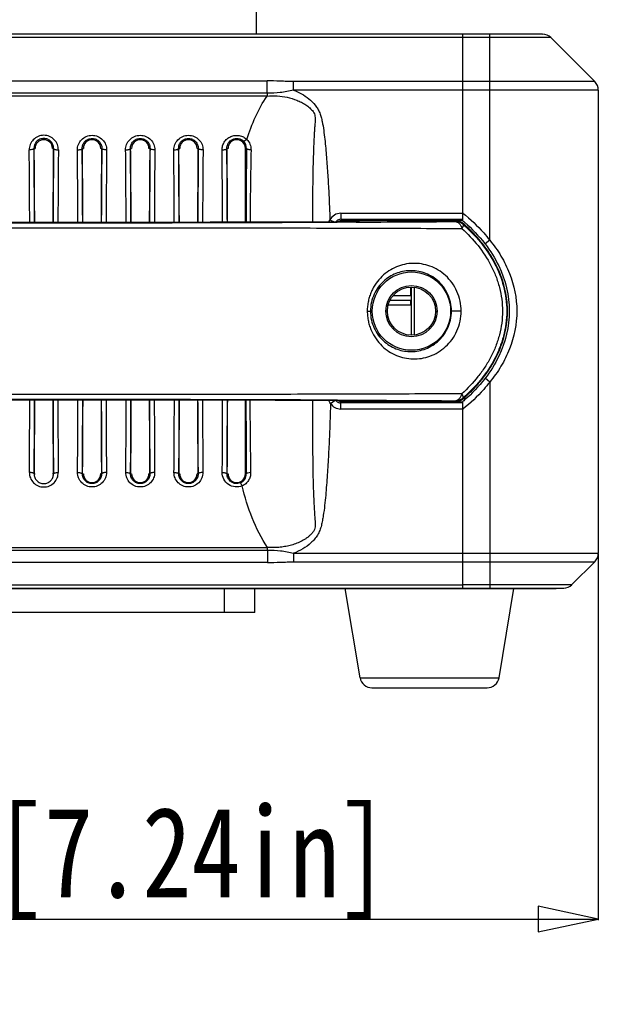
# Model space of a CAD drawing. Header units: millimetres. Extents: x 537 to 2248, y 801 to 1949.
# Tile 47 of 80: x 1306 to 1402, y 1184 to 1348. Entities that reach past the tile are written whole.
import ezdxf

# ---------------------------------------------------------------- set-up
doc = ezdxf.new("R2010")
doc.units = ezdxf.units.MM
doc.header["$LTSCALE"] = 16.335
doc.header["$PDMODE"] = 3
doc.header["$PDSIZE"] = 0.3125
doc.layers.get('0').update_dxf_attribs({"linetype": 'CONTINUOUS'})
doc.layers.get('Defpoints').update_dxf_attribs({"linetype": 'CONTINUOUS'})
doc.layers.add('02___PRT_ALL_AXES', color=7, linetype='CONTINUOUS')
doc.styles.get("Standard").update_dxf_attribs({"font": 'SimSun Regular.ttf', "width": 0.8})
doc.dimstyles.new('DIMSTYLE_1', dxfattribs={"dimtxt": 15, "dimasz": 10, "dimexe": 0.18, "dimexo": 0.0625, "dimgap": 0.09, "dimtad": 1, "dimdec": 1, "dimdsep": 46, "dimtxsty": 'Standard', "dimblk": 'CLOSED', "dimcen": 0.09, "dimadec": 0, "dimazin": 0, "dimtp": 0.01, "dimtm": 0.01, "dimtfac": 1, "dimtdec": 1, "dimtofl": 0, "dimtmove": 0, "dimatfit": 3, "dimldrblk": 'CLOSED', "dimfxl": 1, "dimtolj": 1, "dimarcsym": 0})

# ---------------------------------------------------------------- blocks, each defined once
blk = doc.blocks.new('_CLOSED')
at = {"color": 0, "linetype": 'ByBlock'}
for p, q in [((0, 0), (-1, 0.214)), ((-1, 0.214), (-1, -0.214)), ((-1, -0.214), (0, 0)), ((-1, 0), (0, 0))]:
    blk.add_line(p, q, dxfattribs=at)
blk = doc.blocks.new('*D39')
at = {"color": 0, "lineweight": -2, "transparency": 16777216}
for p, q in [((1217.77, 1259.15), (1217.77, 1198.35)), ((1401.77, 1259.15), (1401.77, 1198.35)), ((1227.77, 1198.53), (1391.77, 1198.53))]:
    blk.add_line(p, q, dxfattribs=at)
at = {"layer": 'Defpoints', "color": 0, "transparency": 16777216}
for p in [(1217.77, 1259.21), (1401.77, 1259.21), (1401.77, 1198.53)]:
    blk.add_point(p, dxfattribs=at)
at = {"color": 0, "lineweight": -2, "transparency": 16777216, "xscale": 10, "yscale": 10, "zscale": 10, "rotation": 180}
blk.add_blockref('_CLOSED', (1217.77, 1198.53), dxfattribs=at)
at = {"color": 0, "lineweight": -2, "transparency": 16777216, "xscale": 10, "yscale": 10, "zscale": 10}
blk.add_blockref('_CLOSED', (1401.77, 1198.53), dxfattribs=at)
at = {"color": 0, "transparency": 16777216, "insert": (1309.77, 1207.87), "char_height": 15, "attachment_point": 5}
blk.add_mtext('\\A1;184mm [7.24in]', dxfattribs=at)

msp = doc.modelspace()

# ---------------------------------------------------------------- linework, layer by layer
at = {"color": 7, "linetype": 'Continuous'}
for p, q in [((1345.02, 1350.09), (1345.02, 1345.39)), ((1228.27, 1345.39), (1391.27, 1345.39)), ((1379.27, 1345.35), (1240.27, 1345.35)), ((1379.27, 1344.77), (1240.27, 1344.77)), ((1379.27, 1314.39), (1379.27, 1345.39)), ((1392.53, 1345.35), (1379.27, 1345.35)), ((1393.89, 1344.77), (1379.27, 1344.77)), ((1383.77, 1311.15), (1383.77, 1345.39)), ((1391.27, 1345.39), (1392.53, 1345.35)), ((1393.89, 1344.77), (1401.18, 1337.47)), ((1346.81, 1335.52), (1346.81, 1337.58)), ((1401.18, 1337.47), (1351.17, 1337.47)), ((1351.17, 1336.06), (1351.17, 1337.47)), ((1346.81, 1335.52), (1346.81, 1335.07)), ((1401.77, 1336.06), (1351.17, 1336.06)), ((1401.77, 1336.06), (1401.77, 1259.21)), ((1308.14, 1326.39), (1308.33, 1326.39)), ((1311.39, 1326.39), (1311.2, 1326.39)), ((1316.14, 1326.39), (1316.33, 1326.39)), ((1319.39, 1326.39), (1319.2, 1326.39)), ((1324.14, 1326.39), (1324.33, 1326.39)), ((1327.39, 1326.39), (1327.2, 1326.39)), ((1332.14, 1326.39), (1332.33, 1326.39)), ((1335.39, 1326.39), (1335.2, 1326.39)), ((1340.33, 1326.39), (1340.14, 1326.39)), ((1343.2, 1326.39), (1343.39, 1326.39)), ((1343.2, 1326.39), (1343.2, 1314.13)), ((1359.03, 1315.62), (1379.27, 1315.62)), ((1359.03, 1315.62), (1359.03, 1314.62)), ((1379.27, 1315.69), (1379.3, 1315.66)), ((1357.25, 1314.52), (1357.92, 1314.19)), ((1358.88, 1314.19), (1358.44, 1314.19)), ((1358.46, 1314.19), (1358.44, 1314.19)), ((1358.53, 1314.19), (1358.46, 1314.19)), ((1360.51, 1314.15), (1358.46, 1314.14)), ((1359.03, 1314.62), (1379.27, 1314.62)), ((1359.03, 1314.62), (1359.24, 1314.41)), ((1379.25, 1314.4), (1359.24, 1314.41)), ((1359.74, 1314.19), (1359.36, 1314.19)), ((1360.49, 1314.2), (1360.35, 1314.2)), ((1360.66, 1314.2), (1360.49, 1314.2)), ((1360.81, 1314.15), (1360.51, 1314.15)), ((1360.82, 1314.21), (1360.66, 1314.2)), ((1361.6, 1314.16), (1360.81, 1314.15)), ((1361.83, 1314.23), (1362.14, 1314.39)), ((1378.07, 1314.39), (1362.14, 1314.39)), ((1378.07, 1314.39), (1378.02, 1314.25)), ((1379.34, 1313.76), (1379.39, 1313.89)), ((1383.77, 1311.15), (1382.98, 1310.54)), ((1370.77, 1301.94), (1367.74, 1301.94)), ((1370.67, 1301.94), (1370.67, 1303.35)), ((1370.77, 1295.43), (1370.77, 1303.35)), ((1371.27, 1295.43), (1371.27, 1303.35)), ((1370.77, 1300.39), (1366.91, 1300.39)), ((1370.77, 1301.14), (1367.22, 1301.14)), ((1370.67, 1300.39), (1370.67, 1301.14)), ((1370.67, 1300.49), (1370.77, 1300.49)), ((1363.44, 1299.39), (1363.96, 1299.39)), ((1366.77, 1299.39), (1366.52, 1299.39)), ((1374.77, 1299.39), (1375.02, 1299.39)), ((1379.01, 1299.39), (1377.4, 1299.39)), ((1383.77, 1287.62), (1382.98, 1288.24)), ((1383.77, 1287.62), (1383.77, 1253.39)), ((1343.2, 1284.64), (1343.2, 1272.39)), ((1357.34, 1284.09), (1358.13, 1284.59)), ((1358.44, 1284.59), (1358.46, 1284.59)), ((1358.46, 1284.63), (1360.51, 1284.62)), ((1358.51, 1284.59), (1358.46, 1284.59)), ((1359.03, 1284.15), (1359.24, 1284.36)), ((1379.27, 1284.15), (1359.03, 1284.15)), ((1359.03, 1283.15), (1359.03, 1284.15)), ((1359.24, 1284.36), (1379.25, 1284.37)), ((1359.74, 1284.58), (1359.36, 1284.58)), ((1360.49, 1284.57), (1360.33, 1284.57)), ((1360.66, 1284.57), (1360.49, 1284.57)), ((1360.51, 1284.62), (1360.81, 1284.62)), ((1360.82, 1284.57), (1360.66, 1284.57)), ((1360.81, 1284.62), (1361.6, 1284.62)), ((1362.14, 1284.39), (1361.83, 1284.54)), ((1362.14, 1284.39), (1378.07, 1284.39)), ((1378.02, 1284.52), (1378.07, 1284.39)), ((1379.27, 1253.39), (1379.27, 1284.38)), ((1379.39, 1284.88), (1379.34, 1285.02)), ((1379.27, 1283.15), (1359.03, 1283.15)), ((1379.3, 1283.11), (1379.27, 1283.09)), ((1308.17, 1272.39), (1308.33, 1272.39)), ((1311.36, 1272.39), (1311.2, 1272.39)), ((1316.17, 1272.39), (1316.33, 1272.39)), ((1319.36, 1272.39), (1319.2, 1272.39)), ((1324.17, 1272.39), (1324.33, 1272.39)), ((1327.36, 1272.39), (1327.2, 1272.39)), ((1332.17, 1272.39), (1332.33, 1272.39)), ((1335.36, 1272.39), (1335.2, 1272.39)), ((1340.17, 1272.39), (1340.33, 1272.39)), ((1343.2, 1272.39), (1343.37, 1272.39)), ((1346.88, 1259.75), (1346.88, 1260.19)), ((1346.88, 1259.75), (1346.88, 1257.69)), ((1351.2, 1259.21), (1401.77, 1259.21)), ((1351.2, 1259.21), (1351.2, 1257.8)), ((1351.2, 1257.8), (1401.18, 1257.8)), ((1397.39, 1254.01), (1401.18, 1257.8)), ((1224.77, 1253.39), (1394.77, 1253.39)), ((1240.27, 1254), (1379.27, 1254)), ((1240.27, 1253.42), (1379.27, 1253.42)), ((1339.77, 1249.39), (1339.77, 1253.39)), ((1344.77, 1249.39), (1344.77, 1253.39)), ((1379.27, 1254.01), (1397.39, 1254.01)), ((1379.27, 1253.42), (1396.03, 1253.42)), ((1394.77, 1253.39), (1396.03, 1253.42)), ((1344.77, 1249.39), (1294.42, 1249.39)), ((1362.24, 1238.56), (1385.3, 1238.56)), ((1364.21, 1236.89), (1383.32, 1236.89))]:
    msp.add_line(p, q, dxfattribs=at)
for points in [[(1358.44, 1314.19), (1348.16, 1314.15), (1337.38, 1314.12), (1326.4, 1314.1), (1315.3, 1314.09), (1304.16, 1314.09), (1293.06, 1314.1), (1282.1, 1314.12), (1271.34, 1314.15)], [(1361.59, 1314.22), (1361.59, 1314.22), (1361.58, 1314.22), (1361.54, 1314.22), (1361.47, 1314.22), (1361.38, 1314.22), (1361.27, 1314.21), (1361.13, 1314.21), (1360.97, 1314.21), (1360.79, 1314.21), (1360.59, 1314.2), (1360.37, 1314.2), (1360.12, 1314.2), (1359.84, 1314.2), (1359.55, 1314.19), (1359.22, 1314.19), (1358.88, 1314.19)], [(1261.1, 1284.59), (1271.33, 1284.63), (1282.09, 1284.66), (1293.06, 1284.68), (1304.16, 1284.69), (1315.3, 1284.69), (1326.4, 1284.68), (1337.38, 1284.66), (1348.16, 1284.63)], [(1348.16, 1284.63), (1358.53, 1284.59), (1358.92, 1284.58), (1359.28, 1284.58), (1359.62, 1284.58), (1359.93, 1284.58), (1360.21, 1284.57), (1360.46, 1284.57), (1360.69, 1284.57), (1360.9, 1284.57), (1361.07, 1284.56), (1361.22, 1284.56), (1361.35, 1284.56), (1361.45, 1284.56), (1361.53, 1284.55), (1361.58, 1284.55), (1361.59, 1284.55)]]:
    msp.add_lwpolyline(points, dxfattribs=at)
for radius in [6.5, 4.25]:
    msp.add_circle((1370.77, 1299.39), radius, dxfattribs=at)
at = {"color": 3, "linetype": 'Continuous'}
msp.add_circle((1370.77, 1299.39), 4, dxfattribs=at)
at = {"color": 7, "linetype": 'Continuous'}
for centre, radius, start, end in [((1392.47, 1343.35), 2, 45, 88.4244), ((1399.77, 1336.06), 2, 0, 45), ((-1463.32, 1301.61), 2771.58, 0.25834, 0.51223), ((1309.77, 1326.39), 1.44, 0, 180), ((4138.04, 1301.24), 2826.76, 179.49025, 179.73918), ((-1510.43, 1301.24), 2826.68, 0.26083, 0.50976), ((1317.77, 1326.39), 1.44, 0, 180), ((4090.77, 1301.61), 2771.49, 179.48777, 179.74159), ((-1502.32, 1301.24), 2826.58, 0.26098, 0.50976), ((1325.77, 1326.39), 1.44, 0, 180), ((4098.68, 1301.61), 2771.4, 179.48777, 179.74143), ((-1494.14, 1301.24), 2826.39, 0.26123, 0.50977), ((1333.77, 1326.39), 1.44, 0, 180), ((4106.52, 1301.61), 2771.23, 179.48776, 179.74113), ((-1485.89, 1301.24), 2826.14, 0.26158, 0.50978), ((1341.77, 1326.39), 1.44, 0, 180), ((1341.77, 1326.41), 1.63, 359.2922, 45.882), ((4102.18, 1303.15), 2758.88, 179.51748, 179.77195), ((-1407.9, 1301.61), 2715.36, 0.2637, 0.51739), ((4081.2, 1301.24), 2769.12, 179.48508, 179.73383), ((-1453.6, 1301.24), 2769.06, 0.26617, 0.51493), ((4035.35, 1301.61), 2715.27, 179.48261, 179.73621), ((-1445.5, 1301.24), 2768.96, 0.26631, 0.51493), ((4043.25, 1301.61), 2715.17, 179.48261, 179.73602), ((-1437.33, 1301.24), 2768.78, 0.26656, 0.51494), ((4051.09, 1301.61), 2715.01, 179.48261, 179.73572), ((-1429.09, 1301.25), 2768.55, 0.2669, 0.51495), ((2389.87, 1305.9), 1045.92, 178.89123, 179.54892), ((1359.03, 1313.62), 2, 89.9955, 153.2456), ((1309.77, 12840.28), 11526.19, 269.757983, 270.242022), ((1309.77, 12560.7), 11246.66, 269.751966, 270.24804), ((1359.03, 1313.62), 1, 135.0577, 145.3899), ((1359.03, 1313.62), 0.999, 89.9483, 135.0217), ((1356.78, 1707.52), 393.33, 270.2554, 270.3768), ((1357.97, 1546.76), 232.58, 270.4363, 270.5864), ((1359.55, 1409.16), 94.96, 270.7682, 270.8982), ((1359.98, 1382.07), 67.87, 270.8943, 271.0365), ((1362.13, 1311.4), 2.99, 105.03, 108.9187), ((1362.14, 1311.39), 3, 100.8871, 105.0231), ((1362.14, 1311.37), 3.01, 90.0257, 100.8913), ((1361.83, 1311.25), 2.99, 89.9983, 94.7465), ((1323.24, 9328.66), 8014.6, 270.274231, 270.391635), ((1378.02, 1312.25), 2, 48.7397, 90.0011), ((1378.07, 1312.39), 2, 62.5666, 89.9993), ((1378.07, 1312.39), 2, 60.2127, 62.5527), ((1378.07, 1312.38), 2, 59.6174, 60.2137), ((1378.07, 1312.38), 2.01, 48.8745, 59.6174), ((1369.25, 1299.39), 18.04, 56.1418, 56.3254), ((1309.77, -9961.55), 11246.28, 89.751952, 90.248043), ((1309.77, -10241.5), 11526.19, 89.757978, 90.242017), ((-1551.07, 1294.24), 2858.53, 359.56632, 359.80837), ((-1608.85, 1294.25), 2917.1, 359.57065, 359.81219), ((4182.63, 1294), 2871.34, 180.18589, 180.43127), ((4125.94, 1294), 2813.86, 180.18971, 180.4356), ((-1498.41, 1294), 2813.86, 359.5644, 359.81029), ((-1555.09, 1294), 2871.34, 359.56873, 359.8141), ((4236.33, 1294.25), 2917.04, 180.18788, 180.42935), ((4178.54, 1294.24), 2858.46, 180.19172, 180.43369), ((-1490.34, 1294), 2813.8, 359.5644, 359.81014), ((-1547.02, 1294), 2871.27, 359.56872, 359.81395), ((4244.23, 1294.24), 2916.95, 180.18804, 180.42935), ((4186.44, 1294.24), 2858.36, 180.19189, 180.43369), ((-1482.24, 1294), 2813.69, 359.56439, 359.8099), ((-1538.9, 1294), 2871.16, 359.56872, 359.8137), ((4252.06, 1294.24), 2916.78, 180.18833, 180.42936), ((4194.27, 1294.24), 2858.19, 180.19218, 180.4337), ((-1474.08, 1294), 2813.54, 359.56439, 359.80957), ((-1530.75, 1294), 2871, 359.56872, 359.81336), ((4475.1, 1293.93), 3131.81, 180.16997, 180.39411), ((2649.04, 1292.32), 1305.11, 180.33726, 180.86607), ((1359.03, 1285.15), 2, 212.065, 270.0088), ((1359.04, 1285.15), 1.01, 214.5443, 223.3869), ((1359.03, 1285.15), 0.998, 223.3766, 270.0681), ((1356.68, 874.26), 410.33, 89.6258, 89.7442), ((1357.97, 1052.97), 231.61, 89.4163, 89.5626), ((1359.54, 1189), 95.57, 89.1045, 89.2313), ((1359.97, 1216.26), 68.31, 88.9644, 89.1086), ((1362.13, 1287.38), 2.99, 251.0815, 254.9688), ((1362.14, 1287.39), 3, 254.9757, 259.1153), ((1362.14, 1287.4), 3.01, 259.111, 269.9743), ((1361.83, 1287.53), 2.99, 265.255, 270.0019), ((1378.02, 1286.52), 2, 269.9989, 311.2605), ((1378.07, 1286.39), 2, 270.0007, 297.4335), ((1378.07, 1286.39), 2, 297.448, 300.2784), ((1378.07, 1286.39), 2.01, 300.2774, 311.1254), ((1369.25, 1299.39), 18.04, 303.6746, 303.853), ((1317.77, 1272.39), 1.44, 180, 0), ((1325.77, 1272.39), 1.44, 180, 0), ((1333.77, 1272.39), 1.44, 180, 0), ((1341.77, 1272.39), 1.44, 180, 0), ((1341.77, 1272.37), 1.6, 292.3751, 0.56), ((1399.77, 1259.21), 2, 315, 0), ((1395.97, 1255.42), 2, 271.5756, 315), ((1364.21, 1238.89), 2, 189.4623, 270), ((1383.32, 1238.89), 2, 270, 350.5377)]:
    msp.add_arc(centre, radius, start, end, dxfattribs=at)
for centre, major_axis, ratio, start_param, end_param in [((1306.14, 1300.21), (0, 82.2), 0.026186, -1.400958, -1.246712), ((1313.39, 1300.21), (0, 82.2), 0.026186, 1.246712, 1.400958), ((1314.14, 1300.21), (0, 82.2), 0.026186, -1.400947, -1.246712), ((1321.39, 1300.21), (0, 82.2), 0.026186, 1.246712, 1.400913), ((1322.14, 1300.21), (0, 82.2), 0.026186, -1.400855, -1.246712), ((1329.39, 1300.21), (0, 82.2), 0.026186, 1.246712, 1.40081), ((1330.14, 1300.21), (0, 82.2), 0.026186, -1.400695, -1.246712), ((1337.39, 1300.21), (0, 82.2), 0.026186, 1.246712, 1.400625), ((1338.14, 1300.21), (0, 82.2), 0.026186, -1.400475, -1.246712), ((1359.24, 1313.41), (0.708, -0.708), 0.999315, 2.356537, 3.019196), ((1306.14, 1294.76), (0, 82.2), 0.026186, -1.846506, -1.693735), ((1313.4, 1294.76), (0, 82.2), 0.026186, -4.58945, -4.436679), ((1314.14, 1294.76), (0, 82.2), 0.026186, -1.846506, -1.693746), ((1321.4, 1294.76), (0, 82.2), 0.026186, -4.589406, -4.436679), ((1322.14, 1294.76), (0, 82.2), 0.026186, -1.846506, -1.693837), ((1329.4, 1294.76), (0, 82.2), 0.026186, -4.589305, -4.436679), ((1330.14, 1294.76), (0, 82.2), 0.026186, -1.846506, -1.693996), ((1337.4, 1294.76), (0, 82.2), 0.026186, -4.589121, -4.436679), ((1338.14, 1294.76), (0, 82.2), 0.026186, -1.846506, -1.694214), ((1359.24, 1285.36), (0.708, 0.708), 0.999315, 3.263993, 3.926648)]:
    msp.add_ellipse(centre, major_axis=major_axis, ratio=ratio, start_param=start_param, end_param=end_param, dxfattribs=at)
for points, knots in [([(1351.17, 1337.47), (1350.81, 1337.47), (1350.08, 1337.49), (1348.63, 1337.56), (1347.54, 1337.58), (1346.81, 1337.58)], [0, 0, 0, 0, 0.250016, 0.499941, 1, 1, 1, 1]), ([(1343.45, 1327.88), (1343.86, 1329.15), (1344.79, 1331.64), (1346.06, 1333.98), (1346.81, 1335.07)], [0, 0, 0, 0, 0.502318, 1, 1, 1, 1]), ([(1351.17, 1336.06), (1350.47, 1335.85), (1349.01, 1335.59), (1347.55, 1335.52), (1346.81, 1335.52)], [0, 0, 0, 0, 0.499661, 1, 1, 1, 1]), ([(1346.81, 1335.07), (1347.37, 1335.11), (1348.49, 1335.13), (1350.15, 1334.9), (1351.5, 1334.5), (1352.51, 1334.04), (1353.24, 1333.62), (1353.79, 1333.2), (1354.2, 1332.81), (1354.46, 1332.49), (1354.67, 1332.12), (1354.78, 1331.71), (1354.79, 1331.29), (1354.78, 1330.87), (1354.75, 1330.46), (1354.71, 1329.9), (1354.66, 1329.21), (1354.61, 1328.38), (1354.55, 1327.26), (1354.5, 1325.87), (1354.45, 1324.2), (1354.41, 1322.53), (1354.38, 1320.86), (1354.37, 1319.19), (1354.35, 1316.96), (1354.35, 1315.29), (1354.35, 1314.17)], [0, 0, 0, 0, 0.062549, 0.125083, 0.187598, 0.21888, 0.250158, 0.281429, 0.297076, 0.312724, 0.328368, 0.343992, 0.359616, 0.375224, 0.390824, 0.406421, 0.437612, 0.468807, 0.500008, 0.562428, 0.624875, 0.687347, 0.749841, 0.812356, 0.874889, 1, 1, 1, 1]), ([(1351.17, 1336.06), (1351.63, 1335.88), (1352.54, 1335.47), (1353.78, 1334.64), (1354.67, 1333.76), (1355.24, 1332.94), (1355.57, 1332.27), (1355.79, 1331.56), (1356.02, 1330.6), (1356.21, 1329.37), (1356.39, 1327.89), (1356.54, 1326.41), (1356.67, 1324.93), (1356.82, 1322.95), (1356.98, 1320.47), (1357.13, 1317.5), (1357.21, 1315.52), (1357.25, 1314.52)], [0, 0, 0, 0, 0.062478, 0.124933, 0.187345, 0.218589, 0.249826, 0.281071, 0.312326, 0.374835, 0.43735, 0.499866, 0.562383, 0.6249, 0.749933, 0.874966, 1, 1, 1, 1]), ([(1312.19, 1326.13), (1312.19, 1326.44), (1312.08, 1327.06), (1311.55, 1327.87), (1310.74, 1328.42), (1309.77, 1328.62), (1308.8, 1328.42), (1307.99, 1327.87), (1307.46, 1327.06), (1307.34, 1326.44), (1307.34, 1326.13)], [0, 0, 0, 0, 0.122033, 0.245438, 0.371573, 0.500001, 0.628428, 0.754563, 0.877968, 1, 1, 1, 1]), ([(1311.39, 1326.39), (1311.4, 1326.59), (1311.32, 1327), (1310.98, 1327.55), (1310.44, 1327.94), (1309.77, 1328.08), (1309.1, 1327.94), (1308.55, 1327.55), (1308.21, 1327), (1308.14, 1326.59), (1308.14, 1326.39)], [0, 0, 0, 0, 0.119013, 0.240584, 0.367667, 0.5, 0.632332, 0.759417, 0.880989, 1, 1, 1, 1]), ([(1315.34, 1326.13), (1315.34, 1326.44), (1315.46, 1327.06), (1315.99, 1327.87), (1316.8, 1328.42), (1317.77, 1328.62), (1318.74, 1328.42), (1319.55, 1327.87), (1320.08, 1327.06), (1320.19, 1326.44), (1320.19, 1326.13)], [0, 0, 0, 0, 0.122032, 0.245437, 0.371572, 0.500001, 0.628429, 0.754563, 0.877969, 1, 1, 1, 1]), ([(1316.14, 1326.39), (1316.14, 1326.59), (1316.21, 1327), (1316.55, 1327.55), (1317.1, 1327.94), (1317.77, 1328.08), (1318.44, 1327.94), (1318.98, 1327.55), (1319.32, 1327), (1319.4, 1326.59), (1319.39, 1326.39)], [0, 0, 0, 0, 0.119011, 0.240583, 0.367668, 0.500002, 0.632336, 0.75942, 0.880992, 1, 1, 1, 1]), ([(1323.34, 1326.13), (1323.34, 1326.44), (1323.46, 1327.06), (1323.99, 1327.87), (1324.8, 1328.42), (1325.77, 1328.62), (1326.74, 1328.42), (1327.55, 1327.87), (1328.08, 1327.06), (1328.19, 1326.44), (1328.19, 1326.13)], [0, 0, 0, 0, 0.122032, 0.245437, 0.371572, 0.500001, 0.628429, 0.754563, 0.877969, 1, 1, 1, 1]), ([(1324.14, 1326.39), (1324.14, 1326.59), (1324.21, 1327), (1324.55, 1327.55), (1325.1, 1327.94), (1325.77, 1328.08), (1326.44, 1327.94), (1326.98, 1327.55), (1327.32, 1327), (1327.4, 1326.59), (1327.39, 1326.39)], [0, 0, 0, 0, 0.119011, 0.240583, 0.367668, 0.500002, 0.632336, 0.75942, 0.880992, 1, 1, 1, 1]), ([(1331.34, 1326.13), (1331.34, 1326.44), (1331.46, 1327.06), (1331.99, 1327.87), (1332.8, 1328.42), (1333.77, 1328.62), (1334.74, 1328.42), (1335.55, 1327.87), (1336.08, 1327.06), (1336.19, 1326.44), (1336.19, 1326.13)], [0, 0, 0, 0, 0.122032, 0.245437, 0.371572, 0.500001, 0.628429, 0.754563, 0.877969, 1, 1, 1, 1]), ([(1332.14, 1326.39), (1332.14, 1326.59), (1332.21, 1327), (1332.55, 1327.55), (1333.1, 1327.94), (1333.77, 1328.08), (1334.44, 1327.94), (1334.98, 1327.55), (1335.32, 1327), (1335.4, 1326.59), (1335.39, 1326.39)], [0, 0, 0, 0, 0.119011, 0.240583, 0.367668, 0.500002, 0.632336, 0.75942, 0.880992, 1, 1, 1, 1]), ([(1339.34, 1326.13), (1339.34, 1326.36), (1339.41, 1326.82), (1339.69, 1327.45), (1340.16, 1327.99), (1340.76, 1328.37), (1341.47, 1328.57), (1342.2, 1328.55), (1342.89, 1328.32), (1343.28, 1328.04), (1343.45, 1327.88)], [0, 0, 0, 0, 0.121167, 0.24303, 0.366516, 0.492132, 0.619545, 0.747588, 0.874754, 1, 1, 1, 1]), ([(1340.14, 1326.39), (1340.14, 1326.68), (1340.31, 1327.31), (1341.04, 1327.97), (1342.05, 1328.12), (1342.67, 1327.8), (1342.9, 1327.58)], [0, 0, 0, 0, 0.236064, 0.483542, 0.744945, 1, 1, 1, 1]), ([(1308.14, 1326.39), (1308.14, 1326.35), (1308.09, 1326.29), (1308, 1326.24), (1307.85, 1326.19), (1307.63, 1326.14), (1307.45, 1326.13), (1307.34, 1326.13)], [0, 0, 0, 0, 0.13463, 0.233997, 0.355751, 0.655603, 1, 1, 1, 1]), ([(1311.39, 1326.39), (1311.4, 1326.35), (1311.45, 1326.29), (1311.54, 1326.24), (1311.68, 1326.19), (1311.9, 1326.14), (1312.09, 1326.13), (1312.19, 1326.13)], [0, 0, 0, 0, 0.13463, 0.233997, 0.355748, 0.6556, 1, 1, 1, 1]), ([(1315.34, 1326.13), (1315.45, 1326.13), (1315.63, 1326.14), (1315.85, 1326.19), (1316, 1326.24), (1316.09, 1326.29), (1316.14, 1326.35), (1316.14, 1326.39)], [0, 0, 0, 0, 0.3444, 0.644252, 0.766004, 0.86537, 1, 1, 1, 1]), ([(1320.19, 1326.13), (1320.09, 1326.13), (1319.9, 1326.14), (1319.68, 1326.19), (1319.54, 1326.24), (1319.45, 1326.29), (1319.4, 1326.35), (1319.39, 1326.39)], [0, 0, 0, 0, 0.344397, 0.644249, 0.766003, 0.86537, 1, 1, 1, 1]), ([(1323.34, 1326.13), (1323.45, 1326.13), (1323.63, 1326.14), (1323.85, 1326.19), (1324, 1326.24), (1324.09, 1326.29), (1324.14, 1326.35), (1324.14, 1326.39)], [0, 0, 0, 0, 0.3444, 0.644252, 0.766004, 0.86537, 1, 1, 1, 1]), ([(1328.19, 1326.13), (1328.09, 1326.13), (1327.9, 1326.14), (1327.68, 1326.19), (1327.54, 1326.24), (1327.45, 1326.29), (1327.4, 1326.35), (1327.39, 1326.39)], [0, 0, 0, 0, 0.344397, 0.644249, 0.766003, 0.86537, 1, 1, 1, 1]), ([(1331.34, 1326.13), (1331.45, 1326.13), (1331.63, 1326.14), (1331.85, 1326.19), (1332, 1326.24), (1332.09, 1326.29), (1332.14, 1326.35), (1332.14, 1326.39)], [0, 0, 0, 0, 0.3444, 0.644252, 0.766004, 0.86537, 1, 1, 1, 1]), ([(1336.19, 1326.13), (1336.09, 1326.13), (1335.9, 1326.14), (1335.68, 1326.19), (1335.54, 1326.24), (1335.45, 1326.29), (1335.4, 1326.35), (1335.39, 1326.39)], [0, 0, 0, 0, 0.344397, 0.644249, 0.766003, 0.86537, 1, 1, 1, 1]), ([(1339.34, 1326.13), (1339.45, 1326.13), (1339.63, 1326.14), (1339.85, 1326.19), (1340, 1326.24), (1340.09, 1326.29), (1340.14, 1326.35), (1340.14, 1326.39)], [0, 0, 0, 0, 0.3444, 0.644252, 0.766004, 0.86537, 1, 1, 1, 1]), ([(1343.45, 1327.88), (1343.34, 1327.78), (1343.19, 1327.66), (1343, 1327.56), (1342.92, 1327.56), (1342.9, 1327.58)], [0, 0, 0, 0, 0.66588, 0.878101, 1, 1, 1, 1]), ([(1344.14, 1326.14), (1344.05, 1326.14), (1343.87, 1326.16), (1343.66, 1326.2), (1343.53, 1326.25), (1343.45, 1326.3), (1343.4, 1326.35), (1343.39, 1326.39)], [0, 0, 0, 0, 0.349015, 0.648752, 0.769556, 0.867757, 1, 1, 1, 1]), ([(1343.45, 1327.88), (1343.68, 1327.65), (1344.04, 1327.1), (1344.15, 1326.46), (1344.14, 1326.14)], [0, 0, 0, 0, 0.502045, 1, 1, 1, 1]), ([(1379.3, 1315.66), (1380.54, 1314.66), (1382.09, 1313.2), (1383.44, 1311.57), (1383.77, 1311.15)], [0, 0, 0, 0, 0.749797, 1, 1, 1, 1]), ([(1361.83, 1314.23), (1361.83, 1314.23), (1361.81, 1314.23), (1361.78, 1314.23), (1361.73, 1314.23), (1361.66, 1314.22), (1361.57, 1314.22), (1361.42, 1314.22), (1361.3, 1314.21), (1361.21, 1314.21)], [0, 0, 0, 0, 0.024721, 0.078506, 0.161277, 0.272818, 0.412857, 0.58101, 1, 1, 1, 1]), ([(1378.02, 1314.25), (1378.14, 1314.25), (1378.39, 1314.19), (1378.71, 1313.93), (1378.97, 1313.56), (1379.09, 1313.26), (1379.14, 1313.09)], [0, 0, 0, 0, 0.206904, 0.437396, 0.7023, 1, 1, 1, 1]), ([(1379.34, 1313.76), (1379.35, 1313.75), (1379.37, 1313.72), (1379.37, 1313.66), (1379.36, 1313.6), (1379.34, 1313.52), (1379.31, 1313.43), (1379.26, 1313.33), (1379.2, 1313.21), (1379.16, 1313.13), (1379.14, 1313.09)], [0, 0, 0, 0, 0.060219, 0.129634, 0.218838, 0.331124, 0.465986, 0.622731, 0.801004, 1, 1, 1, 1]), ([(1379.27, 1314.39), (1379.27, 1314.39), (1379.38, 1314.3), (1380.71, 1313.15), (1381.95, 1311.87), (1382.96, 1310.56), (1382.98, 1310.54)], [0, 0, 0, 0, 0.000785, 0.077202, 0.983221, 1, 1, 1, 1]), ([(1379.34, 1313.76), (1380.37, 1312.85), (1382.31, 1310.89), (1384.65, 1307.45), (1386.2, 1303.56), (1386.67, 1300.08), (1386.48, 1297.29), (1386.07, 1295.24), (1385.42, 1293.26), (1384.55, 1291.37), (1383.48, 1289.59), (1381.82, 1287.39), (1380.37, 1285.92), (1379.34, 1285.02)], [0, 0, 0, 0, 0.124027, 0.248621, 0.373928, 0.499748, 0.562811, 0.625815, 0.688656, 0.75131, 0.813759, 0.876013, 1, 1, 1, 1]), ([(1382.73, 1310.36), (1382.24, 1311.01), (1381.17, 1312.24), (1380, 1313.36), (1379.39, 1313.89)], [0, 0, 0, 0, 0.499459, 1, 1, 1, 1]), ([(1240.4, 1313.09), (1251.27, 1313.15), (1274.4, 1313.22), (1303.74, 1313.23), (1328.24, 1313.23), (1346.17, 1313.2), (1363.07, 1313.16), (1373.94, 1313.12), (1379.14, 1313.09)], [0, 0, 0, 0, 0.23508, 0.500011, 0.634572, 0.764944, 0.887593, 1, 1, 1, 1]), ([(1379.14, 1313.09), (1380.1, 1312.22), (1381.9, 1310.32), (1383.71, 1307.59), (1384.8, 1305.2), (1385.4, 1303.31), (1385.78, 1301.37), (1385.92, 1299.39), (1385.78, 1297.4), (1385.4, 1295.46), (1384.8, 1293.57), (1383.98, 1291.78), (1382.98, 1290.09), (1381.45, 1287.98), (1380.1, 1286.55), (1379.14, 1285.68)], [0, 0, 0, 0, 0.124044, 0.248558, 0.311168, 0.37396, 0.436921, 0.499972, 0.56299, 0.625968, 0.688763, 0.751354, 0.813756, 0.875983, 1, 1, 1, 1]), ([(1382.73, 1288.41), (1383.33, 1289.19), (1384.16, 1290.42), (1385.07, 1292.17), (1385.83, 1294), (1386.5, 1296.41), (1386.79, 1299.39), (1386.5, 1302.37), (1385.83, 1304.77), (1385.07, 1306.6), (1384.16, 1308.36), (1383.33, 1309.59), (1382.73, 1310.36)], [0, 0, 0, 0, 0.124096, 0.186499, 0.249146, 0.374638, 0.500006, 0.625373, 0.75086, 0.813505, 0.875906, 1, 1, 1, 1]), ([(1382.98, 1310.54), (1383.85, 1309.41), (1386, 1306.01), (1387.63, 1299.39), (1386, 1292.76), (1383.85, 1289.37), (1382.98, 1288.24)], [0, 0, 0, 0, 0.180186, 0.500006, 0.819948, 1, 1, 1, 1]), ([(1383.77, 1311.15), (1384.44, 1310.32), (1385.69, 1308.57), (1387.59, 1304.74), (1388.68, 1299.39), (1387.59, 1294.04), (1385.69, 1290.2), (1384.44, 1288.45), (1383.77, 1287.62)], [0, 0, 0, 0, 0.125387, 0.250562, 0.500001, 0.749438, 0.874613, 1, 1, 1, 1]), ([(1379.01, 1299.39), (1379.01, 1299.95), (1378.89, 1301.07), (1378.37, 1302.67), (1377.55, 1304.1), (1376.48, 1305.3), (1375.23, 1306.24), (1373.87, 1306.89), (1372.45, 1307.26), (1371.02, 1307.36), (1369.61, 1307.19), (1368.26, 1306.77), (1366.99, 1306.09), (1365.83, 1305.17), (1365.02, 1304.22), (1364.46, 1303.34), (1364.1, 1302.63), (1363.82, 1301.86), (1363.64, 1301.2), (1363.54, 1300.65), (1363.45, 1300.09), (1363.43, 1299.67), (1363.44, 1299.39)], [0, 0, 0, 0, 0.068566, 0.136452, 0.203059, 0.267893, 0.330715, 0.39152, 0.450554, 0.508274, 0.565291, 0.622286, 0.680005, 0.739209, 0.800601, 0.832342, 0.8648, 0.897864, 0.931496, 0.948537, 0.9657, 1, 1, 1, 1]), ([(1377.4, 1299.39), (1377.4, 1299.88), (1377.29, 1300.87), (1376.82, 1302.25), (1376.07, 1303.48), (1375.13, 1304.48), (1374.04, 1305.25), (1372.88, 1305.77), (1371.68, 1306.06), (1370.47, 1306.13), (1369.29, 1305.99), (1368.15, 1305.64), (1367.08, 1305.1), (1366.09, 1304.34), (1365.22, 1303.38), (1364.53, 1302.21), (1364.07, 1300.85), (1363.96, 1299.88), (1363.96, 1299.39)], [0, 0, 0, 0, 0.070443, 0.139849, 0.207366, 0.272494, 0.335038, 0.395186, 0.453338, 0.510044, 0.565972, 0.621874, 0.678564, 0.736912, 0.797811, 0.86207, 0.929835, 1, 1, 1, 1]), ([(1363.44, 1299.39), (1363.44, 1299.1), (1363.47, 1298.54), (1363.6, 1297.71), (1363.82, 1296.91), (1364.2, 1295.9), (1364.84, 1294.76), (1365.83, 1293.6), (1366.98, 1292.68), (1368.25, 1292.01), (1369.61, 1291.58), (1371.02, 1291.41), (1372.45, 1291.51), (1373.87, 1291.88), (1375.23, 1292.53), (1376.48, 1293.47), (1377.55, 1294.67), (1378.37, 1296.1), (1378.89, 1297.7), (1379.01, 1298.82), (1379.01, 1299.39)], [0, 0, 0, 0, 0.034325, 0.068447, 0.1021, 0.135183, 0.199232, 0.260615, 0.31981, 0.377527, 0.434539, 0.491572, 0.549326, 0.608386, 0.669216, 0.732053, 0.796901, 0.863514, 0.931415, 1, 1, 1, 1]), ([(1363.96, 1299.39), (1363.96, 1298.89), (1364.07, 1297.92), (1364.53, 1296.57), (1365.22, 1295.39), (1366.09, 1294.43), (1367.08, 1293.68), (1368.15, 1293.13), (1369.29, 1292.78), (1370.47, 1292.64), (1371.68, 1292.71), (1372.88, 1293), (1374.04, 1293.53), (1375.13, 1294.29), (1376.07, 1295.3), (1376.82, 1296.52), (1377.29, 1297.91), (1377.4, 1298.89), (1377.4, 1299.39)], [0, 0, 0, 0, 0.070166, 0.137924, 0.202175, 0.263067, 0.321415, 0.378102, 0.434003, 0.489931, 0.54664, 0.604796, 0.664943, 0.727489, 0.792619, 0.860142, 0.929555, 1, 1, 1, 1]), ([(1382.98, 1288.24), (1382.96, 1288.21), (1381.95, 1286.91), (1380.71, 1285.62), (1379.38, 1284.47), (1379.27, 1284.38), (1379.27, 1284.38)], [0, 0, 0, 0, 0.017036, 0.922796, 0.999214, 1, 1, 1, 1]), ([(1383.77, 1287.62), (1383.44, 1287.2), (1382.09, 1285.57), (1380.54, 1284.11), (1379.3, 1283.11)], [0, 0, 0, 0, 0.250195, 1, 1, 1, 1]), ([(1379.39, 1284.88), (1380, 1285.42), (1381.17, 1286.54), (1382.24, 1287.77), (1382.73, 1288.41)], [0, 0, 0, 0, 0.50054, 1, 1, 1, 1]), ([(1379.14, 1285.68), (1373.94, 1285.65), (1363.07, 1285.61), (1346.17, 1285.57), (1328.25, 1285.55), (1303.74, 1285.54), (1274.4, 1285.56), (1251.27, 1285.62), (1240.4, 1285.68)], [0, 0, 0, 0, 0.112409, 0.235056, 0.365424, 0.499984, 0.764917, 1, 1, 1, 1]), ([(1378.02, 1284.52), (1378.14, 1284.52), (1378.39, 1284.59), (1378.71, 1284.84), (1378.97, 1285.22), (1379.09, 1285.52), (1379.14, 1285.68)], [0, 0, 0, 0, 0.206935, 0.437369, 0.702271, 1, 1, 1, 1]), ([(1379.34, 1285.02), (1379.36, 1285.04), (1379.37, 1285.1), (1379.36, 1285.17), (1379.33, 1285.29), (1379.26, 1285.46), (1379.18, 1285.6), (1379.14, 1285.68)], [0, 0, 0, 0, 0.126212, 0.216541, 0.328966, 0.621859, 1, 1, 1, 1]), ([(1354.35, 1284.6), (1354.35, 1283.34), (1354.35, 1280.82), (1354.36, 1277.68), (1354.38, 1275.16), (1354.4, 1273.27), (1354.44, 1271.39), (1354.49, 1269.81), (1354.53, 1268.56), (1354.58, 1267.62), (1354.63, 1266.68), (1354.68, 1265.89), (1354.72, 1265.27), (1354.75, 1264.8), (1354.78, 1264.33), (1354.8, 1263.86), (1354.76, 1263.38), (1354.58, 1262.94), (1354.3, 1262.56), (1353.97, 1262.22), (1353.61, 1261.91), (1353.09, 1261.54), (1352.41, 1261.15), (1351.54, 1260.78), (1350.64, 1260.5), (1349.71, 1260.3), (1348.46, 1260.15), (1347.51, 1260.15), (1346.88, 1260.19)], [0, 0, 0, 0, 0.125132, 0.250209, 0.312721, 0.375212, 0.437678, 0.500118, 0.531326, 0.562528, 0.593722, 0.62491, 0.640503, 0.656098, 0.671695, 0.687303, 0.70292, 0.718539, 0.73418, 0.749823, 0.765464, 0.781105, 0.812373, 0.843645, 0.874921, 0.906199, 0.93748, 1, 1, 1, 1]), ([(1357.34, 1284.09), (1357.31, 1282.96), (1357.24, 1280.7), (1357.1, 1277.31), (1356.95, 1274.48), (1356.81, 1272.23), (1356.68, 1270.53), (1356.54, 1268.84), (1356.37, 1267.16), (1356.19, 1265.75), (1356, 1264.64), (1355.83, 1263.81), (1355.58, 1263), (1355.2, 1262.23), (1354.7, 1261.55), (1353.91, 1260.73), (1352.76, 1259.9), (1351.73, 1259.41), (1351.2, 1259.21)], [0, 0, 0, 0, 0.12503, 0.25006, 0.37509, 0.437605, 0.50012, 0.562635, 0.62515, 0.687662, 0.718918, 0.750172, 0.781413, 0.812641, 0.843879, 0.875124, 0.937544, 1, 1, 1, 1]), ([(1361.83, 1284.54), (1361.83, 1284.54), (1361.81, 1284.54), (1361.78, 1284.55), (1361.73, 1284.55), (1361.66, 1284.55), (1361.57, 1284.55), (1361.42, 1284.56), (1361.29, 1284.56), (1361.21, 1284.56)], [0, 0, 0, 0, 0.024667, 0.078327, 0.160969, 0.272445, 0.412534, 0.580809, 1, 1, 1, 1]), ([(1361.6, 1284.62), (1363.02, 1284.61), (1368.49, 1284.58), (1373.97, 1284.55), (1378.02, 1284.52)], [0, 0, 0, 0, 0.259841, 1, 1, 1, 1]), ([(1308.17, 1272.39), (1308.17, 1272.42), (1308.11, 1272.47), (1308.03, 1272.51), (1307.88, 1272.56), (1307.66, 1272.6), (1307.47, 1272.61), (1307.37, 1272.61)], [0, 0, 0, 0, 0.124252, 0.222165, 0.344269, 0.648568, 1, 1, 1, 1]), ([(1307.37, 1272.61), (1307.37, 1272.3), (1307.49, 1271.68), (1308.01, 1270.88), (1308.81, 1270.34), (1309.77, 1270.15), (1310.72, 1270.34), (1311.52, 1270.88), (1312.05, 1271.68), (1312.17, 1272.3), (1312.16, 1272.61)], [0, 0, 0, 0, 0.122851, 0.24669, 0.372523, 0.500001, 0.627478, 0.753312, 0.87715, 1, 1, 1, 1]), ([(1311.36, 1272.39), (1311.37, 1272.42), (1311.43, 1272.47), (1311.51, 1272.51), (1311.66, 1272.56), (1311.88, 1272.6), (1312.06, 1272.61), (1312.16, 1272.61)], [0, 0, 0, 0, 0.124253, 0.222167, 0.344273, 0.648572, 1, 1, 1, 1]), ([(1320.16, 1272.61), (1320.17, 1272.3), (1320.05, 1271.68), (1319.52, 1270.88), (1318.72, 1270.34), (1317.77, 1270.15), (1316.81, 1270.34), (1316.01, 1270.88), (1315.49, 1271.68), (1315.37, 1272.3), (1315.37, 1272.61)], [0, 0, 0, 0, 0.122851, 0.24669, 0.372523, 0.500001, 0.627478, 0.753311, 0.877151, 1, 1, 1, 1]), ([(1315.37, 1272.61), (1315.47, 1272.61), (1315.66, 1272.6), (1315.88, 1272.56), (1316.03, 1272.51), (1316.11, 1272.47), (1316.17, 1272.42), (1316.17, 1272.39)], [0, 0, 0, 0, 0.351428, 0.655727, 0.777833, 0.875747, 1, 1, 1, 1]), ([(1320.16, 1272.61), (1320.06, 1272.61), (1319.88, 1272.6), (1319.66, 1272.56), (1319.51, 1272.51), (1319.43, 1272.47), (1319.37, 1272.42), (1319.36, 1272.39)], [0, 0, 0, 0, 0.351431, 0.655731, 0.777835, 0.875748, 1, 1, 1, 1]), ([(1328.16, 1272.61), (1328.17, 1272.3), (1328.05, 1271.68), (1327.52, 1270.88), (1326.72, 1270.34), (1325.77, 1270.15), (1324.81, 1270.34), (1324.01, 1270.88), (1323.49, 1271.68), (1323.37, 1272.3), (1323.37, 1272.61)], [0, 0, 0, 0, 0.122851, 0.24669, 0.372523, 0.500001, 0.627478, 0.753311, 0.877151, 1, 1, 1, 1]), ([(1323.37, 1272.61), (1323.47, 1272.61), (1323.66, 1272.6), (1323.88, 1272.56), (1324.03, 1272.51), (1324.11, 1272.47), (1324.17, 1272.42), (1324.17, 1272.39)], [0, 0, 0, 0, 0.351428, 0.655727, 0.777833, 0.875747, 1, 1, 1, 1]), ([(1328.16, 1272.61), (1328.06, 1272.61), (1327.88, 1272.6), (1327.66, 1272.56), (1327.51, 1272.51), (1327.43, 1272.47), (1327.37, 1272.42), (1327.36, 1272.39)], [0, 0, 0, 0, 0.351431, 0.655731, 0.777835, 0.875748, 1, 1, 1, 1]), ([(1336.16, 1272.61), (1336.17, 1272.3), (1336.05, 1271.68), (1335.52, 1270.88), (1334.72, 1270.34), (1333.77, 1270.15), (1332.81, 1270.34), (1332.01, 1270.88), (1331.49, 1271.68), (1331.37, 1272.3), (1331.37, 1272.61)], [0, 0, 0, 0, 0.122851, 0.24669, 0.372523, 0.500001, 0.627478, 0.753311, 0.877151, 1, 1, 1, 1]), ([(1331.37, 1272.61), (1331.47, 1272.61), (1331.66, 1272.6), (1331.88, 1272.56), (1332.03, 1272.51), (1332.11, 1272.47), (1332.17, 1272.42), (1332.17, 1272.39)], [0, 0, 0, 0, 0.351428, 0.655727, 0.777833, 0.875747, 1, 1, 1, 1]), ([(1336.16, 1272.61), (1336.06, 1272.61), (1335.88, 1272.6), (1335.66, 1272.56), (1335.51, 1272.51), (1335.43, 1272.47), (1335.37, 1272.42), (1335.36, 1272.39)], [0, 0, 0, 0, 0.351431, 0.655731, 0.777835, 0.875748, 1, 1, 1, 1]), ([(1342.68, 1270.39), (1342.31, 1270.25), (1341.5, 1270.13), (1340.36, 1270.55), (1339.56, 1271.45), (1339.37, 1272.23), (1339.37, 1272.61)], [0, 0, 0, 0, 0.254126, 0.507006, 0.755097, 1, 1, 1, 1]), ([(1339.37, 1272.61), (1339.47, 1272.61), (1339.66, 1272.6), (1339.88, 1272.56), (1340.03, 1272.51), (1340.11, 1272.47), (1340.17, 1272.42), (1340.17, 1272.39)], [0, 0, 0, 0, 0.351428, 0.655727, 0.777833, 0.875747, 1, 1, 1, 1]), ([(1344.09, 1272.59), (1344.09, 1272.36), (1344.03, 1271.9), (1343.75, 1271.26), (1343.3, 1270.73), (1342.89, 1270.48), (1342.68, 1270.39)], [0, 0, 0, 0, 0.247545, 0.496569, 0.747347, 1, 1, 1, 1]), ([(1344.09, 1272.59), (1343.92, 1272.59), (1343.69, 1272.56), (1343.45, 1272.48), (1343.37, 1272.42), (1343.37, 1272.39)], [0, 0, 0, 0, 0.662183, 0.878502, 1, 1, 1, 1]), ([(1308.17, 1272.39), (1308.17, 1272.18), (1308.24, 1271.77), (1308.58, 1271.24), (1309.12, 1270.86), (1309.77, 1270.72), (1310.42, 1270.86), (1310.95, 1271.24), (1311.29, 1271.77), (1311.37, 1272.18), (1311.36, 1272.39)], [0, 0, 0, 0, 0.120515, 0.242972, 0.369588, 0.5, 0.630411, 0.757028, 0.879486, 1, 1, 1, 1]), ([(1319.36, 1272.39), (1319.37, 1272.18), (1319.29, 1271.77), (1318.95, 1271.24), (1318.42, 1270.86), (1317.77, 1270.72), (1317.12, 1270.86), (1316.58, 1271.24), (1316.24, 1271.77), (1316.17, 1272.18), (1316.17, 1272.39)], [0, 0, 0, 0, 0.120515, 0.242973, 0.36959, 0.500002, 0.630415, 0.757031, 0.879489, 1, 1, 1, 1]), ([(1327.36, 1272.39), (1327.37, 1272.18), (1327.29, 1271.77), (1326.95, 1271.24), (1326.42, 1270.86), (1325.77, 1270.72), (1325.12, 1270.86), (1324.58, 1271.24), (1324.24, 1271.77), (1324.17, 1272.18), (1324.17, 1272.39)], [0, 0, 0, 0, 0.120515, 0.242973, 0.36959, 0.500002, 0.630415, 0.757031, 0.879489, 1, 1, 1, 1]), ([(1335.36, 1272.39), (1335.37, 1272.18), (1335.29, 1271.77), (1334.95, 1271.24), (1334.42, 1270.86), (1333.77, 1270.72), (1333.12, 1270.86), (1332.58, 1271.24), (1332.24, 1271.77), (1332.17, 1272.18), (1332.17, 1272.39)], [0, 0, 0, 0, 0.120515, 0.242973, 0.36959, 0.500002, 0.630415, 0.757031, 0.879489, 1, 1, 1, 1]), ([(1342.38, 1270.89), (1342.13, 1270.79), (1341.57, 1270.71), (1340.8, 1271.01), (1340.29, 1271.62), (1340.17, 1272.14), (1340.17, 1272.39)], [0, 0, 0, 0, 0.259059, 0.515031, 0.760621, 1, 1, 1, 1]), ([(1342.68, 1270.39), (1342.65, 1270.46), (1342.59, 1270.59), (1342.5, 1270.74), (1342.44, 1270.84), (1342.4, 1270.88), (1342.38, 1270.89), (1342.38, 1270.89)], [0, 0, 0, 0, 0.385043, 0.696843, 0.905227, 0.965974, 1, 1, 1, 1]), ([(1346.88, 1260.19), (1345.85, 1261.7), (1344.19, 1265.05), (1343.12, 1268.59), (1342.68, 1270.39)], [0, 0, 0, 0, 0.495995, 1, 1, 1, 1]), ([(1346.88, 1259.75), (1347.61, 1259.75), (1349.07, 1259.68), (1350.5, 1259.42), (1351.2, 1259.21)], [0, 0, 0, 0, 0.500334, 1, 1, 1, 1]), ([(1346.88, 1257.69), (1347.6, 1257.69), (1348.68, 1257.72), (1350.12, 1257.78), (1350.84, 1257.8), (1351.2, 1257.8)], [0, 0, 0, 0, 0.500057, 0.749984, 1, 1, 1, 1])]:
    msp.add_open_spline(points, degree=3, knots=knots, dxfattribs=at)
for points in [[(1357.06, 1314.18), (1357.11, 1314.3), (1357.17, 1314.42), (1357.25, 1314.52)], [(1357.34, 1284.09), (1357.21, 1284.24), (1357.11, 1284.41), (1357.04, 1284.59)]]:
    msp.add_open_spline(points, degree=3, dxfattribs=at)
at = {"layer": '02___PRT_ALL_AXES', "color": 7, "linetype": 'Continuous'}
for p, q in [((1272.72, 1337.58), (1346.81, 1337.58)), ((1346.81, 1335.52), (1272.72, 1335.52)), ((1346.81, 1335.07), (1272.72, 1335.07)), ((1272.65, 1260.19), (1346.88, 1260.19)), ((1272.65, 1259.75), (1346.88, 1259.75)), ((1346.88, 1257.69), (1272.65, 1257.69)), ((1362.24, 1238.56), (1359.77, 1253.39)), ((1385.3, 1238.56), (1387.77, 1253.39))]:
    msp.add_line(p, q, dxfattribs=at)

# ---------------------------------------------------------------- dimensions: what is measured, and where the dimension line sits
at = {"color": 3}
dim = msp.add_linear_dim(base=(1401.77, 1198.53), p1=(1217.77, 1259.21), p2=(1401.77, 1259.21), dimstyle='DIMSTYLE_1', override={"dimpost": 'mm'}, dxfattribs=at)
dim.commit()
dim.dimension.update_dxf_attribs({"geometry": '*D39', "text_midpoint": (1309.77, 1207.87)})

doc.saveas('drawing.dxf')
